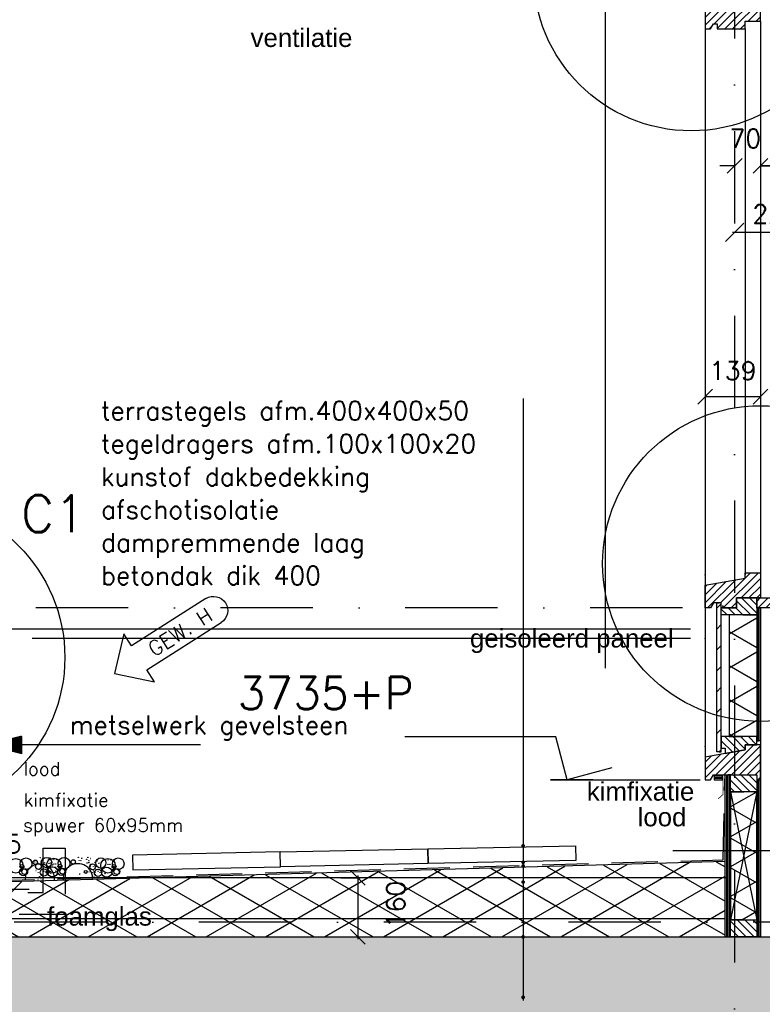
# Model space of a CAD drawing. Extents: x 0 to 316966, y 0 to 192112.
# Tile 7 of 54: x 157154 to 159164, y 95573 to 98238. Entities that reach past the tile are written whole.
import ezdxf
from ezdxf.enums import TextEntityAlignment as Align

# ---------------------------------------------------------------- set-up
doc = ezdxf.new("R2010")
doc.units = 0
doc.header["$LTSCALE"] = 20
doc.header["$MEASUREMENT"] = 0
doc.header["$PDSIZE"] = -1
for name, pattern in [('DASHDOT', [25, 12.5, -6.25, 0, -6.25]), ('DD1', [2.66667, 1.66667, -0.5, 0, -0.5]), ('HIDDEN', [9.375, 6.25, -3.125])]:
    doc.linetypes.add(name, pattern=pattern)
doc.layers.get('0').update_dxf_attribs({"linetype": 'CONTINUOUS'})
doc.layers.get('DEFPOINTS').update_dxf_attribs({"linetype": 'CONTINUOUS'})
for name, color, linetype in [('25', 7, 'CONTINUOUS'), ('_DETAILNUMMERS', 4, 'CONTINUOUS'), ('_DETAILNUMMERSTEKST', 4, 'CONTINUOUS'), ('A--01A1_ACEER', 1, 'CONTINUOUS'), ('A--A21--_F-23-', 9, 'CONTINUOUS'), ('A--A23--_F--3-', 9, 'CONTINUOUS'), ('A--A25--_F--3-', 9, 'CONTINUOUS'), ('A--A30--_F--3-', 9, 'CONTINUOUS'), ('A--A35--_F--3-', 9, 'CONTINUOUS'), ('A--A42--_F-23-', 9, 'CONTINUOUS'), ('A--L13DC4_VLOEREN', 4, 'HIDDEN'), ('A--L21--', 3, 'CONTINUOUS'), ('A--L21--_F--3-', 7, 'CONTINUOUS'), ('A--L21--_F-23-', 4, 'CONTINUOUS'), ('A--L21D1_BUITENWAND', 1, 'CONTINUOUS'), ('A--L21DC1_BUITENWAND', 1, 'HIDDEN'), ('A--L22DC4_BINNENWAND', 4, 'HIDDEN'), ('A--L25--_F-23-', 7, 'CONTINUOUS'), ('A--L30--', 7, 'CONTINUOUS'), ('A--L30--_F123-', 7, 'CONTINUOUS'), ('A--L31--', 2, 'CONTINUOUS'), ('A--L31--_F--3-', 7, 'CONTINUOUS'), ('A--L35--_F--3-', 7, 'CONTINUOUS'), ('A--L42--', 7, 'CONTINUOUS'), ('A--L42--_F-23-', 7, 'CONTINUOUS'), ('A--M$1A-_F123-', 1, 'CONTINUOUS'), ('A--M01A1_MAATVOERING', 1, 'CONTINUOUS'), ('A--M01B1_HOOGTE_MAATV', 1, 'CONTINUOUS'), ('A--M1$A-_F123-', 1, 'CONTINUOUS'), ('A--T$1A-_F123_20', 1, 'CONTINUOUS'), ('A--T01A-18_TEKST', 1, 'CONTINUOUS'), ('A--T01A-25_TEKST', 2, 'CONTINUOUS'), ('A--T01B2_HOOGTE_MAATV', 2, 'CONTINUOUS'), ('A--T01B3_HOOGTE_MAATV', 3, 'CONTINUOUS'), ('gewijzigdH', 1, 'CONTINUOUS'), ('STRAMIEN', 8, 'DD1'), ('X--LR---_CP', 7, 'CONTINUOUS')]:
    doc.layers.add(name, color=color, linetype=linetype)
doc.styles.add('ALFA-0_18', font='ROMANS.shx')
doc.styles.add('ALFA-0_25', font='ROMANS')
doc.styles.add('EB2', font='ARIAL.TTF')
doc.styles.add('HIEMSTRA', font='romans.shx')
doc.styles.add('HOOGTEXT', font='ROMANS.shx', dxfattribs={"height": 2.5})
doc.dimstyles.new('ALFA-0_25', dxfattribs={"dimscale": 40, "dimtxt": 2.5, "dimasz": 2.5, "dimexe": 0.3, "dimexo": 0.3, "dimgap": 1.25, "dimtad": 1, "dimdec": 0, "dimzin": 0, "dimdsep": 46, "dimtxsty": 'ALFA-0_25', "dimblk1": 'OBLIQUE', "dimblk2": 'OBLIQUE', "dimsah": 1, "dimcen": 0.09, "dimdle": 0.3, "dimclrd": 1, "dimclre": 1, "dimclrt": 2, "dimadec": 0, "dimazin": 0, "dimtfac": 1, "dimtdec": 0, "dimtofl": 0, "dimtmove": 2, "dimatfit": 3, "dimldrblk": 'OBLIQUE', "dimfxl": 0, "dimtvp": 625, "dimtolj": 1, "dimtzin": 0, "dimarcsym": 0})
doc.dimstyles.get("Standard").update_dxf_attribs({"dimscale": 40, "dimtxt": 2.5, "dimasz": 2, "dimexe": 0.3, "dimexo": 0.3, "dimgap": 2, "dimtad": 1, "dimdec": 0, "dimzin": 0, "dimdsep": 46, "dimtxsty": 'HIEMSTRA', "dimblk1": 'OBLIQUE', "dimblk2": 'OBLIQUE', "dimsah": 1, "dimcen": 0.09, "dimdle": 0.3, "dimclrd": 1, "dimclre": 1, "dimclrt": 3, "dimadec": 0, "dimazin": 0, "dimtfac": 1, "dimtdec": 4, "dimtix": 1, "dimtmove": 2, "dimatfit": 3, "dimldrblk": 'OBLIQUE', "dimfxl": 0, "dimtvp": 625, "dimtolj": 1, "dimtzin": 0, "dimarcsym": 0})
doc.dimstyles.new('STANDARD$0', dxfattribs={"dimscale": 50, "dimtxt": 2.5, "dimasz": 2, "dimexe": 2, "dimexo": 0, "dimgap": 2, "dimtad": 1, "dimdec": 0, "dimzin": 0, "dimdsep": 46, "dimtxsty": 'ALFA-0_25', "dimblk1": 'OBLIQUE', "dimblk2": 'OBLIQUE', "dimsah": 1, "dimcen": -3, "dimdle": 2, "dimclrd": 1, "dimclre": 1, "dimclrt": 2, "dimadec": 0, "dimazin": 0, "dimtfac": 0.666667, "dimtofl": 0, "dimtmove": 2, "dimatfit": 3, "dimldrblk": 'OBLIQUE', "dimfxl": 0, "dimtvp": 0.833333, "dimtolj": 1, "dimtzin": 0, "dimarcsym": 0})

# ---------------------------------------------------------------- blocks, each defined once
blk = doc.blocks.new('_OBLIQUE')
at = {"color": 0, "linetype": 'ByBlock'}
blk.add_line((-0.5, -0.5), (0.5, 0.5), dxfattribs=at)
blk = doc.blocks.new('*D72')
at = {"layer": 'A--M$1A-_F123-', "color": 1, "lineweight": -2}
for p, q in [((157064.3, 95884.5), (157024.3, 95884.5)), ((157064.3, 95884.5), (157139.3, 95884.5)), ((157139.3, 95884.5), (157179.3, 95884.5))]:
    blk.add_line(p, q, dxfattribs=at)
at = {"layer": 'DEFPOINTS', "color": 0}
for p in [(157064.3, 95884.5), (157139.3, 95884.5), (157139.3, 95884.5)]:
    blk.add_point(p, dxfattribs=at)
at = {"layer": 'A--M$1A-_F123-', "color": 1, "lineweight": -2, "xscale": 40, "yscale": 40, "zscale": 40}
blk.add_blockref('_OBLIQUE', (157064.3, 95884.5), dxfattribs=at)
at = {"layer": 'A--M$1A-_F123-', "color": 1, "lineweight": -2, "xscale": 40, "yscale": 40, "zscale": 40, "rotation": 180}
blk.add_blockref('_OBLIQUE', (157139.3, 95884.5), dxfattribs=at)
at = {"layer": 'A--M$1A-_F123-', "color": 2, "insert": (157116.3, 96007.3), "char_height": 50, "attachment_point": 5, "style": 'HIEMSTRA'}
blk.add_mtext('\\A1;75', dxfattribs=at)
blk = doc.blocks.new('*U484')
at = {"layer": 'A--A21--_F-23-', "linetype": 'Continuous'}
h = blk.add_hatch(dxfattribs=at)
h.set_pattern_fill('ALFAISO', color=256, scale=80, angle=270, style=0)
h.set_pattern_definition([(330, (-40, 7e-15), (40, 69.282), []), (30, (-40, 7e-15), (-40, 69.282), [])])
h.paths.add_polyline_path([(0, 0), (37.5, 0), (37.5, -329), (0, -329), (-37.5, -329), (-37.5, 0)])
at = {"layer": 'A--L21--_F--3-', "color": 3, "linetype": 'Continuous'}
for points in [[(0, 0), (-37.5, 0), (-37.5, -329), (0, -329)], [(0, 0), (37.5, 0), (37.5, -329), (0, -329)]]:
    blk.add_lwpolyline(points, dxfattribs=at)
blk = doc.blocks.new('*U483')
at = {"layer": 'A--A42--_F-23-', "linetype": 'Continuous'}
h = blk.add_hatch(dxfattribs=at)
h.set_pattern_fill('ALFALINE', color=256, scale=40, style=0)
h.set_pattern_definition([(45, (-159047.265, -96256.87), (-28.284271, 28.284271), [])])
h.paths.add_polyline_path([(0, 0), (-6, 0), (-6, 403), (0, 403), (6, 403), (6, 0)])
at = {"layer": 'A--L42--_F-23-', "color": 2, "linetype": 'Continuous'}
for points in [[(0, 0), (-6, 0), (-6, 403), (0, 403)], [(0, 0), (6, 0), (6, 403), (0, 403)]]:
    blk.add_lwpolyline(points, dxfattribs=at)
blk = doc.blocks.new('*D216')
at = {"layer": 'A--M$1A-_F123-', "color": 1, "lineweight": -2}
blk.add_line((159314.3, 97842.3), (159159.3, 97842.3), dxfattribs=at)
at = {"layer": 'DEFPOINTS', "color": 0}
for p in [(159159.3, 97842.3), (159159.3, 97842.3), (159314.3, 97842.3)]:
    blk.add_point(p, dxfattribs=at)
at = {"layer": 'A--M$1A-_F123-', "color": 1, "lineweight": -2, "xscale": 40, "yscale": 40, "zscale": 40, "rotation": 180}
blk.add_blockref('_OBLIQUE', (159159.3, 97842.3), dxfattribs=at)
at = {"layer": 'A--M$1A-_F123-', "color": 1, "lineweight": -2, "xscale": 40, "yscale": 40, "zscale": 40}
blk.add_blockref('_OBLIQUE', (159314.3, 97842.3), dxfattribs=at)
at = {"layer": 'A--M$1A-_F123-', "color": 2, "insert": (159257.6, 97915.8), "char_height": 50, "attachment_point": 5, "style": 'ALFA-0_25'}
blk.add_mtext('\\A1;155', dxfattribs=at)
blk = doc.blocks.new('Q020279-')
at = {"layer": 'A--A25--_F--3-'}
h = blk.add_hatch(dxfattribs=at)
h.set_pattern_fill('ALFALINE', color=256, scale=15, style=0, pattern_type=2)
h.set_pattern_definition([(45, (0, 0), (-10.6066, 10.6066), [])])
h.paths.add_polyline_path([(0, 0), (0, 71), (46, 71), (46, 0)])
at = {"layer": 'A--L25--_F-23-', "color": 2, "linetype": 'Continuous'}
blk.add_lwpolyline([(0, 0), (0, 71), (46, 71), (46, 0)], close=True, dxfattribs=at)
at = {"layer": 'X--LR---_CP'}
for p in [(0, 0), (0, 0), (46, 0)]:
    blk.add_point(p, dxfattribs=at)
blk = doc.blocks.new('KOZIJN_VO')
at = {"layer": 'A--A35--_F--3-'}
h = blk.add_hatch(dxfattribs=at)
h.set_pattern_fill('ALFALINE', color=256, scale=15, style=0, pattern_type=2)
h.set_pattern_definition([(45, (480.146, -1305.231), (-10.6066, 10.6066), [])])
h.paths.add_polyline_path([(-140, 34.5), (-31, 54), (-31, 68), (10, 68), (10, 0), (0, 0), (-54.9, 0), (-54.9, -27), (-96, -27), (-96, -13), (-117, -13), (-125, -27), (-140, -27)])
h = blk.add_hatch(dxfattribs=at)
h.set_pattern_fill('ALFALINE', color=256, scale=15, angle=90, style=0)
h.set_pattern_definition([(135, (-158879.265, -100162.915), (-10.6066017, -10.6066017), [])])
h.paths.add_polyline_path([(-96, -27), (-54.9, -27), (-54.9, 0), (0, 0), (0, -46), (-54.9, -46), (-96, -46)])
at = {"layer": 'A--L31--_F--3-', "color": 2, "linetype": 'Continuous'}
for points in [[(-140, 34.5), (-31, 54), (-31, 68), (10, 68), (10, 0), (0, 0), (0, 0), (-54.9, 0), (-54.9, -27), (-96, -27), (-96, -13), (-117, -13), (-125, -27), (-140, -27)], [(-96, -27), (-54.9, -27), (-54.9, 0), (0, 0), (0, -46), (-54.9, -46), (-96, -46), (-96, -27)]]:
    blk.add_lwpolyline(points, close=True, dxfattribs=at)
at = {"layer": 'X--LR---_CP'}
blk.add_point((0, 0), dxfattribs=at)
blk = doc.blocks.new('*U478')
at = {"layer": 'A--A30--_F--3-', "linetype": 'Continuous'}
h = blk.add_hatch(dxfattribs=at)
h.set_pattern_fill('ALFALINE', color=256, scale=4, angle=405, style=0)
h.set_pattern_definition([(90, (0, 0), (-4, 1e-15), [])])
h.paths.add_polyline_path([(0, 0), (5, 0), (5, -360), (0, -360), (-5, -360), (-5, 0)])
at = {"layer": 'A--L30--_F123-', "color": 1, "linetype": 'Continuous'}
for points in [[(0, 0), (-5, 0), (-5, -360), (0, -360)], [(0, 0), (5, 0), (5, -360), (0, -360)]]:
    blk.add_lwpolyline(points, dxfattribs=at)
blk = doc.blocks.new('KOZIJN_V0_1')
at = {"layer": 'A--A35--_F--3-'}
h = blk.add_hatch(dxfattribs=at)
h.set_pattern_fill('ALFALINE', color=256, scale=15, angle=90, style=0, pattern_type=2)
h.set_pattern_definition([(135, (470.146, -813.249), (-10.6066, -10.6066), [])])
h.paths.add_polyline_path([(-106, 117.2), (-106, 86.2), (-96, 86.2), (-96, 71.1), (-41, 81), (-41, 95), (-10, 95), (-10, 117.2), (-106, 117.2), (-106, 86.5)])
h = blk.add_hatch(dxfattribs=at)
h.set_pattern_fill('ALFALINE', color=256, scale=15, style=0, pattern_type=2)
h.set_pattern_definition([(45, (470.146, -813.249), (-10.6066, 10.6066), [])])
h.paths.add_polyline_path([(-41, 95), (-41, 81), (-150, 61.5), (-150, 0), (-135, 0), (-127, 14), (-10, 14), (-10, 0), (0, 0), (0, 30), (0, 95)])
at = {"layer": 'A--L31--_F--3-', "color": 2, "linetype": 'Continuous', "elevation": 0}
for points in [[(-106, 117.2), (-106, 86.2), (-96, 86.2), (-96, 71.1), (-41, 81), (-41, 95), (-10, 95), (-10, 117.2), (-106, 117.2), (-106, 86.5)], [(-41, 95), (-41, 81), (-150, 61.5), (-150, 0), (-135, 0), (-127, 14), (-10, 14), (-10, 0), (-10, 0), (0, 0), (0, 30), (0, 95)]]:
    blk.add_lwpolyline(points, close=True, dxfattribs=at)
at = {"layer": 'X--LR---_CP'}
blk.add_point((0, 0), dxfattribs=at)
at = {"layer": '25', "rotation": 270}
blk.add_blockref('Q020279-', (-81, 14, 0), dxfattribs=at)
blk = doc.blocks.new('*U475')
at = {"layer": 'A--A30--_F--3-', "linetype": 'Continuous'}
h = blk.add_hatch(dxfattribs=at)
h.set_pattern_fill('ALFALINE', color=256, scale=4, angle=405, style=0)
h.set_pattern_definition([(90, (0, 0), (-4, 3e-13), [])])
h.paths.add_polyline_path([(0, 0), (5, 0), (5, -424.75), (0, -424.75), (-5, -424.75), (-5, 0)])
at = {"layer": 'A--L30--_F123-', "color": 1, "linetype": 'Continuous'}
for points in [[(0, 0), (-5, 0), (-5, -424.75), (0, -424.75)], [(0, 0), (5, 0), (5, -424.75), (0, -424.75)]]:
    blk.add_lwpolyline(points, dxfattribs=at)
blk = doc.blocks.new('*U474')
at = {"layer": 'A--A30--_F--3-', "linetype": 'Continuous'}
h = blk.add_hatch(dxfattribs=at)
h.set_pattern_fill('ALFALINE', color=256, scale=4, angle=225, style=0)
h.set_pattern_definition([(270, (0, 0), (4, -9e-16), [])])
h.paths.add_polyline_path([(0, 0), (-7.5, 0), (-7.5, 438.75), (0, 438.75), (7.5, 438.75), (7.5, 0)])
at = {"layer": 'A--L30--_F123-', "color": 1, "linetype": 'Continuous'}
for points in [[(0, 0), (-7.5, 0), (-7.5, 438.75), (0, 438.75)], [(0, 0), (7.5, 0), (7.5, 438.75), (0, 438.75)]]:
    blk.add_lwpolyline(points, dxfattribs=at)
blk = doc.blocks.new('*U473')
at = {"layer": 'A--A21--_F-23-', "linetype": 'Continuous'}
h = blk.add_hatch(dxfattribs=at)
h.set_pattern_fill('ALFAISO', color=256, scale=70, angle=90, style=0)
h.set_pattern_definition([(150, (35, -2e-15), (-35, -60.622), []), (210, (35, -2e-15), (35, -60.622), [])])
h.paths.add_polyline_path([(0, 0), (-35, 0), (-35, 346.8), (0, 346.8), (35, 346.8), (35, 0)])
at = {"layer": 'A--L21--_F--3-', "color": 3, "linetype": 'Continuous'}
for points in [[(0, 0), (-35, 0), (-35, 346.8), (0, 346.8)], [(0, 0), (35, 0), (35, 346.8), (0, 346.8)]]:
    blk.add_lwpolyline(points, dxfattribs=at)
blk = doc.blocks.new('KOZIJN_VP')
at = {"layer": 'A--A35--_F--3-'}
h = blk.add_hatch(dxfattribs=at)
h.set_pattern_fill('ALFALINE', color=256, scale=15, angle=90, style=0, pattern_type=2)
h.set_pattern_definition([(135, (447.376, -368.997), (-10.6066, -10.6066), [])])
h.paths.add_polyline_path([(-91, 53.4), (-20, 53.4), (-20, 0), (-71, 0), (-71, -14), (-91, -17.6)])
h = blk.add_hatch(dxfattribs=at)
h.set_pattern_fill('ALFALINE', color=256, scale=15, style=0, pattern_type=2)
h.set_pattern_definition([(45, (447.39, -368.997), (-10.6066, 10.6066), [])])
h.paths.add_polyline_path([(-102, -95), (-26, -95), (-26, -74), (15, -74), (15, -10), (5, -10), (5, 0), (-71, 0), (-71, -14), (-135, -25.4), (-135, -95), (-120, -95), (-112, -81), (-102, -81)])
at = {"layer": 'A--L31--_F--3-', "color": 2, "linetype": 'Continuous'}
for points in [[(-91, 53.4), (-20, 53.4), (-20, 0), (-71, 0), (-71, -14), (-91, -17.6), (-91, 53.4)], [(-102, -95), (-26, -95), (-26, -74), (15, -74), (15, -10), (5, -10), (5, 0), (-71, 0), (-71, -14), (-135, -25.4), (-135, -95), (-120, -95), (-112, -81), (-102, -81)]]:
    blk.add_lwpolyline(points, close=True, dxfattribs=at)
at = {"layer": 'X--LR---_CP', "color": 1}
blk.add_point((0, 0), dxfattribs=at)
blk = doc.blocks.new('*D275')
at = {"layer": 'A--M$1A-_F123-', "color": 1}
blk.add_arc((166910.9, 95796.3), 293.9, 0, 82, dxfattribs=at)
at = {"layer": 'DEFPOINTS', "color": 0}
for p in [(167016.7, 96549.1), (167080.9, 96036.1), (151814.6, 95796.3), (185768.1, 95796.3), (166895.5, 95686.7)]:
    blk.add_point(p, dxfattribs=at)
at = {"layer": 'A--M$1A-_F123-', "color": 1, "xscale": 40, "yscale": 40, "zscale": 40}
for p, rotation in [((166951.8, 96087.4), 172.0000039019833), ((167204.8, 95796.3), 270)]:
    blk.add_blockref('_OBLIQUE', p, dxfattribs=dict(at, rotation=rotation))
at = {"layer": 'A--M$1A-_F123-', "color": 2, "insert": (167203.5, 96044.8), "char_height": 50, "attachment_point": 5, "rotation": 310.3345, "style": 'HIEMSTRA'}
blk.add_mtext('\\A1;82.00°', dxfattribs=at)
blk = doc.blocks.new('*D294')
at = {"color": 1, "linetype": 'ByBlock'}
for p, q in [((159009.3, 97217.6), (159009.3, 97217.6)), ((159159.3, 97217.6), (159009.3, 97217.6)), ((159159.3, 97217.6), (159159.3, 97217.6))]:
    blk.add_line(p, q, dxfattribs=at)
at = {"layer": 'DEFPOINTS', "color": 0, "linetype": 'ByBlock'}
for p in [(159009.3, 97217.6), (159009.3, 97217.6), (159159.3, 97217.6)]:
    blk.add_point(p, dxfattribs=at)
at = {"color": 1, "linetype": 'ByBlock', "xscale": 40, "yscale": 40, "zscale": 40, "rotation": 180}
blk.add_blockref('_OBLIQUE', (159009.3, 97217.6), dxfattribs=at)
at = {"color": 1, "linetype": 'ByBlock', "xscale": 40, "yscale": 40, "zscale": 40}
blk.add_blockref('_OBLIQUE', (159159.3, 97217.6), dxfattribs=at)
at = {"color": 2, "linetype": 'ByBlock', "insert": (159084.3, 97288), "char_height": 50, "attachment_point": 5, "style": 'ALFA-0_25'}
blk.add_mtext('\\A1;139', dxfattribs=at)
blk = doc.blocks.new('*D355')
at = {"color": 1, "linetype": 'ByBlock'}
blk.add_line((159083.3, 97662.6), (159320.3, 97662.6), dxfattribs=at)
at = {"layer": 'DEFPOINTS', "color": 0, "linetype": 'ByBlock'}
for p in [(159089.3, 97662.6), (159314.3, 97662.6), (159314.3, 97662.6)]:
    blk.add_point(p, dxfattribs=at)
at = {"color": 1, "linetype": 'ByBlock', "xscale": 50, "yscale": 50, "zscale": 50, "rotation": 180}
blk.add_blockref('_OBLIQUE', (159089.3, 97662.6), dxfattribs=at)
at = {"color": 1, "linetype": 'ByBlock', "xscale": 50, "yscale": 50, "zscale": 50}
blk.add_blockref('_OBLIQUE', (159314.3, 97662.6), dxfattribs=at)
at = {"color": 2, "linetype": 'ByBlock', "insert": (159201.8, 97712.6), "char_height": 50, "attachment_point": 5, "style": 'ALFA-0_25'}
blk.add_mtext('\\A1;225', dxfattribs=at)
blk = doc.blocks.new('*D358')
at = {"layer": 'A--M$1A-_F123-', "color": 1, "lineweight": -2}
for p, q in [((158023.7, 95915.4), (158075.4, 95915.4)), ((158069.4, 95921.4), (158069.4, 95749.9)), ((158038.2, 95755.9), (158075.4, 95755.9))]:
    blk.add_line(p, q, dxfattribs=at)
at = {"layer": 'DEFPOINTS', "color": 0}
for p in [(158017.7, 95915.4, 0), (158032.2, 95755.9), (158069.4, 95755.9)]:
    blk.add_point(p, dxfattribs=at)
at = {"layer": 'A--M$1A-_F123-', "color": 1, "lineweight": -2, "xscale": 40, "yscale": 40, "zscale": 40}
for p, rotation in [((158069.4, 95915.4), 90), ((158069.4, 95755.9), 270)]:
    blk.add_blockref('_OBLIQUE', p, dxfattribs=dict(at, rotation=rotation))
at = {"layer": 'A--M$1A-_F123-', "color": 2, "insert": (158172.2, 95843.4), "char_height": 50, "attachment_point": 5, "rotation": 90, "style": 'HIEMSTRA'}
blk.add_mtext('\\A1;160', dxfattribs=at)
blk = doc.blocks.new('HOOGTEP')
at = {"layer": 'A--M01A1_MAATVOERING'}
for p, q in [((0, 0), (0.624, 2.33)), ((0.624, 2.33), (8.794, 2.33)), ((-2.415, 0.647), (0, 0))]:
    blk.add_line(p, q, dxfattribs=at)
at = {"layer": 'A--M01B1_HOOGTE_MAATV'}
blk.add_line((-1.379, 0), (0.911, 0), dxfattribs=at)
at = {"layer": 'A--T01B2_HOOGTE_MAATV', "style": 'HOOGTEXT', "flags": 4}
blk.add_attdef('TEKST', (1.84, -0.671), '', height=1.5, dxfattribs=at)
at = {"layer": 'A--T01B3_HOOGTE_MAATV', "style": 'HOOGTEXT', "flags": 4}
blk.add_attdef('HOOGTE', (1.673, 3.819), '', height=1.75, dxfattribs=at)
blk = doc.blocks.new('*D371')
at = {"layer": 'A--M$1A-_F123-', "color": 1, "lineweight": -2}
for p, q in [((159089.3, 97842.3), (159049.3, 97842.3)), ((159159.3, 97842.3), (159199.3, 97842.3))]:
    blk.add_line(p, q, dxfattribs=at)
at = {"layer": 'DEFPOINTS', "color": 0}
for p in [(159089.3, 97842.3), (159089.3, 97842.3), (159159.3, 97842.3)]:
    blk.add_point(p, dxfattribs=at)
at = {"layer": 'A--M$1A-_F123-', "color": 1, "lineweight": -2, "xscale": 40, "yscale": 40, "zscale": 40}
blk.add_blockref('_OBLIQUE', (159089.3, 97842.3), dxfattribs=at)
at = {"layer": 'A--M$1A-_F123-', "color": 1, "lineweight": -2, "xscale": 40, "yscale": 40, "zscale": 40, "rotation": 180}
blk.add_blockref('_OBLIQUE', (159159.3, 97842.3), dxfattribs=at)
at = {"layer": 'A--M$1A-_F123-', "color": 2, "insert": (159118.3, 97916.4), "char_height": 50, "attachment_point": 5, "style": 'ALFA-0_25'}
blk.add_mtext('\\A1;70', dxfattribs=at)

msp = doc.modelspace()

# ---------------------------------------------------------------- hatches: boundary and pattern name
at = {"layer": 'A--A21--_F-23-'}
h = msp.add_hatch(dxfattribs=at)
h.set_pattern_fill('ALFAISO', color=256, scale=80, angle=270, style=0, pattern_type=2)
h.set_pattern_definition([(330, (22684.95, 1e-11), (40, 69.282032), []), (30, (22684.95, 1e-11), (-40, 69.282032), [])])
h.paths.add_polyline_path([(157064.242, 95755.898), (159063.265, 95755.898), (159063.265, 95959.338), (157064.242, 95902.639)])
at = {"layer": 'A--A23--_F--3-'}
h = msp.add_hatch(dxfattribs=at)
h.set_pattern_fill('ALFABET', color=256, scale=20, angle=1, style=0, pattern_type=2)
h.set_pattern_definition([(134, (239501.89, 1e-11), (86.32078, 83.359), []), (129, (239501.89, 1e-11), (-143.64922, -10.04493), [15, -165]), (184, (239501.9, 1e-11), (30.37155, 149.9312), [12, -132]), (78.5486, (239489.92, -0.84), (-113.27778, 139.88618), [12.74804, -140.22842]), (132.8158, (239502.59, 40), (-213.99344, -29.37358), [22.5, -247.5]), (82.3644, (239484.76, 37.55), (-183.50393, 198.05632), [19.12206, -210.3426]), (187.8158, (239502.6, 40), (-183.50378, 198.05647), [18, -198]), (158, (239482.42, 30.34), (-120.76856, -78.42802), [15, -165]), (213, (239482.42, 30.34), (-46.12453, 145.8572), [12, -132]), (107.5486, (239472.36, 23.81), (-166.89315, 67.42906), [12.74804, -140.22842]), (141.5, (239501.893, 1e-11), (-1.26964, 66.611074), [0, -130.4, 0, -134, 0, -132.5]), (171.5, (239501.89, 1e-11), (-51.229207, 79.788568), [0, -76.4, 0, -127.4, 0, -50.5]), (211.5, (239546.486, -0.78), (-106.826954, -2.64699), [0, -50, 0, -156, 0, -207]), (221.5, (239566.48, -1.13), (-116.270055, 22.05355), [0, -65, 0, -103.6, 0, -147]), (221.5, (239566.48, -1.13), (-116.270055, 22.05355), [0, -65, 0, -103.6, 0, -147])])
h.paths.add_polyline_path([(166779.265, 95505.898), (156964.212, 95505.898), (156964.265, 95755.898), (166779.265, 95755.898)])
at = {"layer": 'A--A35--_F--3-'}
h = msp.add_hatch(dxfattribs=at)
h.set_pattern_fill('ALFALINE', color=256, scale=15, style=0)
h.set_pattern_definition([(45, (6570, 3375), (-10.6066017, 10.6066017), [])])
h.paths.add_polyline_path([(159200.483, 96672.898), (159149.265, 96672.898), (159149.265, 96645.898), (159200.483, 96645.898)])
h.paths.add_polyline_path([(159417.265, 96672.898), (159200.483, 96672.898), (159200.483, 96645.898), (159417.265, 96645.898)])
at = {"layer": 'A--T01A-25_TEKST', "extrusion": (-9.53451e-19, 5.6591e-08, 1)}
h = msp.add_hatch(dxfattribs=at)
h.set_pattern_fill('ANSI31', color=256, angle=0.007072, style=0)
h.set_pattern_definition([(45.00707194, (4496.73164, 923.38355), (-0.08839925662, 0.08837743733), [])])
h.paths.add_polyline_path([(157160.232, 96251.205), (157064.229, 96275.193), (157160.226, 96299.205)])

# ---------------------------------------------------------------- linework, layer by layer
for points in [[(157858.927, 95985.588), (157459.016, 95977.164), (157459.858, 95937.173), (157859.77, 95945.596)], [(157858.927, 95985.588), (158258.839, 95994.011), (158259.681, 95954.019), (157859.77, 95945.596)], [(158258.839, 95994.011), (158658.75, 96002.434), (158659.592, 95962.443), (158259.681, 95954.019)]]:
    msp.add_lwpolyline(points, close=True)
for centre, radius in [((157143.346, 95948.04), 19.79), ((157171.137, 95953.683), 15.832), ((157159.959, 95961.755), 0.331), ((157196.085, 95957.573), 5.937), ((157194.569, 95958.129), 0.331), ((157201.033, 95961.185), 0.331), ((157209.715, 95969.851), 0.331), ((157211.29, 95958.455), 0.331), ((157211.29, 95958.455), 0.331), ((157212.064, 95961.048), 0.331), ((157226.835, 95956.725), 13.845), ((157216.296, 95962.237), 0.331), ((157216.762, 95961.048), 0.331), ((157219.111, 95967.504), 0.331), ((157219.393, 95968.007), 0.331), ((157246.244, 95948.983), 19.79), ((157231.578, 95963.165), 0.331), ((157232.322, 95964.749), 0.331), ((157232.617, 95964.569), 0.331), ((157235.553, 95969.264), 0.331), ((157235.844, 95969.753), 0.331), ((157243.186, 95966.917), 0.331), ((157246.709, 95964.956), 0.331), ((157246.846, 95964.926), 0.331), ((157254.729, 95965.019), 0.331), ((157254.897, 95964.972), 0.331), ((157255.067, 95964.926), 0.331), ((157274.035, 95954.626), 15.832), ((157298.983, 95958.517), 5.937), ((157303.931, 95962.128), 0.331), ((157312.613, 95970.794), 0.331), ((157314.962, 95961.991), 0.331), ((157319.66, 95961.991), 0.331), ((157322.009, 95968.447), 0.331), ((157322.291, 95968.951), 0.331), ((157335.22, 95965.692), 0.331), ((157335.515, 95965.513), 0.331), ((157338.451, 95970.208), 0.331), ((157338.742, 95970.696), 0.331), ((157341.306, 95961.881), 0.331), ((157346.084, 95967.86), 0.331), ((157358.026, 95957.511), 0.331), ((157358.026, 95957.511), 0.331), ((157373.571, 95955.782), 13.845), ((157363.033, 95961.294), 0.331), ((157392.98, 95948.04), 19.79), ((157378.315, 95962.222), 0.331), ((157393.445, 95964.012), 0.331), ((157393.582, 95963.982), 0.331), ((157401.465, 95964.075), 0.331), ((157401.634, 95964.029), 0.331), ((157401.803, 95963.982), 0.331), ((157420.771, 95953.683), 15.832), ((157409.593, 95961.755), 0.331), ((157163.372, 95931.15), 9.895), ((157159.863, 95945.955), 5.321), ((157159.863, 95945.955), 0.331), ((157159.863, 95945.955), 0.331), ((157167.545, 95932.281), 7.911), ((157160.253, 95935.681), 0.331), ((157160.253, 95935.681), 0.331), ((157160.253, 95935.681), 0.331), ((157160.253, 95935.681), 0.331), ((157162.492, 95943.365), 0.331), ((157162.492, 95943.365), 0.331), ((157162.492, 95943.365), 0.331), ((157162.492, 95943.365), 0.331), ((157172.004, 95936.317), 0.331), ((157204.568, 95946.212), 7.916), ((157198.396, 95935.371), 0.331), ((157206.915, 95938.517), 0.331), ((157207.041, 95938.542), 0.331), ((157219.216, 95929.756), 9.895), ((157212.186, 95931.721), 0.331), ((157214.128, 95938.293), 0.331), ((157218.84, 95939.975), 0.331), ((157219.232, 95938.176), 0.331), ((157219.697, 95933.469), 0.331), ((157221.581, 95955.782), 0.331), ((157221.904, 95956.04), 0.331), ((157224.291, 95931.197), 0.331), ((157225.008, 95943.333), 0.331), ((157225.008, 95943.333), 0.331), ((157229.834, 95930.64), 3.958), ((157227.098, 95954.321), 0.331), ((157227.917, 95934.643), 0.331), ((157242.592, 95931.734), 13.845), ((157229.395, 95931.08), 0.331), ((157232.899, 95954.794), 0.331), ((157233.204, 95954.593), 0.331), ((157237.902, 95955.766), 0.331), ((157241.41, 95944.862), 0.331), ((157242.012, 95945.79), 0.331), ((157242.599, 95950.485), 0.331), ((157246.259, 95953.189), 0.331), ((157250.82, 95944.616), 0.331), ((157251.407, 95933.466), 0.331), ((157251.544, 95953.189), 0.331), ((157266.27, 95932.093), 9.895), ((157262.761, 95946.898), 5.321), ((157262.761, 95946.898), 0.331), ((157262.761, 95946.898), 0.331), ((157270.443, 95933.224), 7.911), ((157263.151, 95936.625), 0.331), ((157263.151, 95936.625), 0.331), ((157263.151, 95936.625), 0.331), ((157263.151, 95936.625), 0.331), ((157265.39, 95944.308), 0.331), ((157265.39, 95944.308), 0.331), ((157265.39, 95944.308), 0.331), ((157265.39, 95944.308), 0.331), ((157274.902, 95937.26), 0.331), ((157332.732, 95931.583), 3.958), ((157335.797, 95955.738), 0.331), ((157336.102, 95955.536), 0.331), ((157336.599, 95931.069), 0.331), ((157340.8, 95956.71), 0.331), ((157341.306, 95957.186), 0.331), ((157341.372, 95931.721), 0.331), ((157351.304, 95945.269), 7.916), ((157344.308, 95945.805), 0.331), ((157344.91, 95946.733), 0.331), ((157345.133, 95934.427), 0.331), ((157345.497, 95951.428), 0.331), ((157353.652, 95937.574), 0.331), ((157353.718, 95945.559), 0.331), ((157353.777, 95937.598), 0.331), ((157354.305, 95934.409), 0.331), ((157365.953, 95928.813), 9.895), ((157360.864, 95937.349), 0.331), ((157365.576, 95939.031), 0.331), ((157365.969, 95937.233), 0.331), ((157366.433, 95932.525), 0.331), ((157368.318, 95954.839), 0.331), ((157368.641, 95955.096), 0.331), ((157371.744, 95942.39), 0.331), ((157371.744, 95942.39), 0.331), ((157373.834, 95953.378), 0.331), ((157374.654, 95933.699), 0.331), ((157389.328, 95930.79), 13.845), ((157392.995, 95952.245), 0.331), ((157398.28, 95952.245), 0.331), ((157413.006, 95931.15), 9.895), ((157409.497, 95945.955), 5.321), ((157409.497, 95945.955), 0.331), ((157409.497, 95945.955), 0.331), ((157417.179, 95932.281), 7.911), ((157409.887, 95935.681), 0.331), ((157409.887, 95935.681), 0.331), ((157409.887, 95935.681), 0.331), ((157409.887, 95935.681), 0.331), ((157412.126, 95943.365), 0.331), ((157412.126, 95943.365), 0.331), ((157412.126, 95943.365), 0.331), ((157412.126, 95943.365), 0.331), ((157421.638, 95936.317), 0.331), ((157154.739, 95926.645), 0.331), ((157203.392, 95910.935), 0.331), ((157203.965, 95930.547), 0.331), ((157208.09, 95918.564), 0.331), ((157208.321, 95918.658), 0.331), ((157211.29, 95925.644), 0.331), ((157211.613, 95912.695), 0.331), ((157213.701, 95924.701), 0.331), ((157219.247, 95915.63), 0.331), ((157229.859, 95926.373), 0.331), ((157232.753, 95915.63), 0.331), ((157233.701, 95930.126), 0.331), ((157238.08, 95927.547), 0.331), ((157238.474, 95930.777), 0.331), ((157248.483, 95916.424), 0.331), ((157248.483, 95916.424), 0.331), ((157248.483, 95916.424), 0.331), ((157248.483, 95916.424), 0.331), ((157257.637, 95927.588), 0.331), ((157271.679, 95910.808), 0.331), ((157316.599, 95925.644), 0.331), ((157350.701, 95929.603), 0.331), ((157351.381, 95917.367), 0.331), ((157351.381, 95917.367), 0.331), ((157351.381, 95917.367), 0.331), ((157351.381, 95917.367), 0.331), ((157354.826, 95917.62), 0.331), ((157355.058, 95917.714), 0.331), ((157358.026, 95924.701), 0.331), ((157358.35, 95911.752), 0.331), ((157358.922, 95930.777), 0.331), ((157365.983, 95914.686), 0.331), ((157371.027, 95930.253), 0.331), ((157376.132, 95930.137), 0.331), ((157376.596, 95925.429), 0.331), ((157379.489, 95914.686), 0.331), ((157384.817, 95926.603), 0.331), ((157404.374, 95926.645), 0.331)]:
    msp.add_circle(centre, radius)
for centre, start, end in [((157208.632, 95912.813), 356.229557, 183.77045), ((157311.53, 95913.757), 354.873586, 185.12642)]:
    msp.add_arc(centre, 39.986, start, end)
at = {"layer": '_DETAILNUMMERS'}
for centre in [(158971.837, 98364.366), (159159.265, 96765.953), (156848.922, 96511.93)]:
    msp.add_circle(centre, 427.262, dxfattribs=at)
at = {"layer": 'A--01A1_ACEER'}
for p, q in [((158739.265, 98307.898), (158739.265, 96483.161)), ((159078.265, 96148.648), (159149.265, 95801.898)), ((159149.265, 96148.648, 0), (159078.265, 95801.898))]:
    msp.add_line(p, q, dxfattribs=at)
at = {"layer": 'A--L13DC4_VLOEREN'}
msp.add_lwpolyline([(157068.798, 96157.939), (157069.242, 95907.639), (159058.265, 95964.338), (159063.265, 96194.648)], dxfattribs=at)
at = {"layer": 'A--L21--'}
for p, q in [((157066.622, 95916.436, 0), (159065.645, 95916.435, 0)), ((157064.242, 95805.801), (159063.265, 95805.8))]:
    msp.add_line(p, q, dxfattribs=at)
for points in [[(157064.242, 95755.898), (159063.265, 95755.898), (159063.265, 95959.338), (157064.242, 95902.639)], [(157064.242, 95755.899), (159063.265, 95755.899), (159063.265, 95959.338), (157064.242, 95902.639)]]:
    msp.add_lwpolyline(points, close=True, dxfattribs=at)
at = {"layer": 'A--L21--_F-23-', "linetype": 'Continuous'}
msp.add_lwpolyline([(166779.265, 95505.898), (156964.212, 95505.898), (156964.265, 95755.898), (166779.265, 95755.898)], close=True, dxfattribs=at)
at = {"layer": 'A--L21D1_BUITENWAND'}
for p, q in [((156819.112, 96589.226), (158969.993, 96589.226)), ((157187.95, 96564.226), (158969.993, 96564.226)), ((158590.609, 96180.898), (158995.971, 96180.898))]:
    msp.add_line(p, q, dxfattribs=at)
at = {"layer": 'A--L21DC1_BUITENWAND'}
msp.add_lwpolyline([(156613.615, 95815.9), (156613.615, 95875.9), (157217.218, 95875.9), (157217.218, 95995.917), (157277.218, 95995.9), (157277.218, 95815.9)], close=True, dxfattribs=at)
at = {"layer": 'A--L22DC4_BINNENWAND', "linetype": 'DD1', "const_width": 2}
msp.add_lwpolyline([(159034.311, 96189.648), (159058.046, 96189.648), (159058.046, 96141.029), (159044.639, 96129.346)], dxfattribs=at)
at = {"layer": 'A--L31--', "color": 1}
for p, q in [((159159.265, 98233.912, 0.001), (159159.265, 96672.898, -0.001)), ((159009.265, 98212.912, 0.001), (159009.265, 96182.222, -0.001)), ((159118.266, 98212.912, 0.001), (159118.266, 96735.898, -0.001))]:
    msp.add_line(p, q, dxfattribs=at)
at = {"layer": 'A--L31--'}
msp.add_line((159159.265, 96617.897, -0.001), (159159.265, 96180.648, -0.001), dxfattribs=at)
for points in [[(159034.246, 96180.648), (159056.17, 96180.648), (159056.17, 96187.648), (159034.246, 96187.648)], [(159034.311, 96185.648), (159056.235, 96185.648), (159056.235, 96192.648), (159034.311, 96192.648)]]:
    msp.add_lwpolyline(points, close=True, dxfattribs=at)
at = {"layer": 'A--L31--_F--3-', "color": 2, "linetype": 'Continuous'}
msp.add_lwpolyline([(159149.265, 96672.898), (159417.265, 96672.898), (159417.265, 96645.898), (159149.265, 96645.898)], close=True, dxfattribs=at)
at = {"layer": 'A--L35--_F--3-', "color": 3, "linetype": 'Continuous'}
msp.add_line((159159.265, 96548.43, -0.001), (159159.265, 96524.43, -0.001), dxfattribs=at)
at = {"layer": 'A--T$1A-_F123_20'}
msp.add_lwpolyline([(161231.501, 96529.266), (161231.501, 95988.441), (158921.771, 95988.441)], dxfattribs=at)
at = {"layer": 'A--T$1A-_F123_20', "const_width": 4.75}
for points in [[(158519.458, 96002.336, -1), (158514.208, 96002.336, -1)], [(158519.458, 95957.622, -1), (158514.208, 95957.622, -1)], [(158519.458, 95947.517, -1), (158514.208, 95947.517, -1)], [(158519.367, 95904.007, -1), (158514.117, 95904.007, -1)], [(158519.367, 95904.007, -1), (158514.117, 95904.007, -1)], [(158519.367, 95755.734, -1), (158514.117, 95755.734, -1)], [(158519.367, 95755.734, -1), (158514.117, 95755.734, -1)], [(158519.367, 95592.144, -1), (158514.117, 95592.144, -1)], [(158519.367, 95592.144, -1), (158514.117, 95592.144, -1)]]:
    msp.add_lwpolyline(points, format="xyb", close=True, dxfattribs=at)
at = {"layer": 'A--T01A-25_TEKST'}
for p, q in [((158516.742, 97212.359), (158516.742, 95583.668)), ((158516.742, 97212.359), (158516.742, 95583.668)), ((157643.299, 96275.199, 0), (157159.801, 96275.199, 0))]:
    msp.add_line(p, q, dxfattribs=at)
at = {"layer": 'gewijzigdH', "linetype": 'Continuous'}
for p, q in [((157658.008, 96671.311), (157456.693, 96543.378)), ((157658.008, 96671.311), (157456.693, 96543.378)), ((157497.884, 96478.559), (157699.2, 96606.491)), ((157497.884, 96478.559), (157699.2, 96606.491)), ((157436.097, 96575.787), (157410.309, 96468.404)), ((157456.693, 96543.378), (157436.097, 96575.787)), ((157410.309, 96468.404), (157518.48, 96446.149)), ((157518.48, 96446.149), (157497.884, 96478.559))]:
    msp.add_line(p, q, dxfattribs=at)
at = {"layer": 'gewijzigdH', "linetype": 'Continuous', "extrusion": (0, 0, -1)}
msp.add_ellipse((157678.604, 96638.901), major_axis=(8.354, 37.48), ratio=1, start_param=-0.78539816, end_param=2.35619449, dxfattribs=at)
at = {"layer": 'STRAMIEN', "linetype": 'DASHDOT'}
for p, q in [((159089.265, 109939.114), (159089.265, 90566.611)), ((160948.299, 96645.898), (151764.265, 96645.898)), ((188895.387, 95795.898), (151614.265, 95795.898))]:
    msp.add_line(p, q, dxfattribs=at)
at = {"layer": 'X--LR---_CP', "linetype": 'Continuous'}
for p in [(159009.265, 96735.898, -0.001), (159009.265, 96562.898, -0.001)]:
    msp.add_point(p, dxfattribs=at)
at = {"layer": 'X--LR---_CP'}
for p in [(159057.257, 96650.898, -0.001), (159009.265, 96270.648, -0.001), (159009.265, 96270.648, -0.001), (159009.265, 96270.648, -0.001)]:
    msp.add_point(p, dxfattribs=at)

# ---------------------------------------------------------------- block references
ref = msp.add_blockref('HOOGTEP', (158636.18, 96180.898), dxfattribs=dict(xscale=-50, yscale=50, zscale=50))
ref.add_attrib('HOOGTE', '3735+P', (157744.216, 96371.872), dxfattribs={"layer": 'A--T01B3_HOOGTE_MAATV', "height": 87.5, "style": 'HOOGTEXT', "flags": 4})
at = {"layer": '25', "rotation": 90}
msp.add_blockref('Q020279-', (159149.265, 95755.898), dxfattribs=at)
at = {"layer": 'A--L21--'}
msp.add_blockref('*U484', (159111.765, 96626.898), dxfattribs=at)
at = {"layer": 'A--L21--', "color": 2, "linetype": 'Continuous'}
msp.add_blockref('*U473', (159114.265, 95801.898), dxfattribs=at)
at = {"layer": 'A--L30--', "color": 2, "linetype": 'Continuous'}
for name, p in [('*U478', (159154.265, 96645.898)), ('*U474', (159070.765, 95755.898)), ('*U475', (159154.265, 96180.648))]:
    msp.add_blockref(name, p, dxfattribs=at)
at = {"layer": 'A--L31--', "color": 2, "linetype": 'Continuous'}
for name, p in [('KOZIJN_VP', (159144.253, 98307.898, 0.001)), ('KOZIJN_VO', (159149.265, 96672.898)), ('KOZIJN_V0_1', (159159.265, 96180.648))]:
    msp.add_blockref(name, p, dxfattribs=at)
at = {"layer": 'A--L42--'}
msp.add_blockref('*U483', (159047.265, 96256.871, -0.001), dxfattribs=at)

# ---------------------------------------------------------------- texts
at = {"layer": '_DETAILNUMMERSTEKST', "style": 'HIEMSTRA'}
msp.add_text('C1', height=100, dxfattribs=at).set_placement((157157.367, 96850.759))
at = {"layer": 'A--M$1A-_F123-', "style": 'HIEMSTRA'}
msp.add_text('spuwer 60x95mm', height=36, dxfattribs=at).set_placement((157163.076, 96039.941))
at = {"layer": 'A--T$1A-_F123_20', "style": 'EB2'}
for s, p in [('ventilatie', (157779.082, 98164.113)), ('kimfixatie', (158689.148, 96124.424)), ('foamglas', (157228.208, 95786.212))]:
    msp.add_text(s, height=50, dxfattribs=at).set_placement(p)
for s, p in [('geisoleerd paneel ', (158943.716, 96538.778)), ('geisoleerd paneel ', (158943.716, 96538.778)), ('lood', (158958.716, 96054.985))]:
    msp.add_text(s, height=50, dxfattribs=at).set_placement(p, align=Align.RIGHT)
at = {"layer": 'A--T01A-18_TEKST', "style": 'HIEMSTRA'}
for s, p in [('lood', (157164.265, 96192.501)), ('kimfixatie', (157164.265, 96108.129))]:
    msp.add_text(s, height=36, dxfattribs=at).set_placement(p)
at = {"layer": 'A--T01A-25_TEKST', "style": 'HIEMSTRA'}
for s, p in [('terrastegels afm.400x400x50', (157373.996, 97154.898)), ('terrastegels afm.400x400x50', (157373.996, 97154.898)), ('tegeldragers afm.100x100x20', (157373.996, 97065.683)), ('tegeldragers afm.100x100x20', (157373.996, 97065.683)), ('kunstof dakbedekking', (157373.996, 96976.468)), ('kunstof dakbedekking', (157373.996, 96976.468)), ('afschotisolatie', (157373.996, 96887.253)), ('afschotisolatie', (157373.996, 96887.253)), ('dampremmende laag', (157373.996, 96798.038)), ('dampremmende laag', (157373.996, 96798.038)), ('betondak dik 400', (157373.996, 96708.823)), ('betondak dik 400', (157373.996, 96708.823)), ('metselwerk gevelsteen', (157289.5, 96304.414, 0))]:
    msp.add_text(s, height=50, dxfattribs=at).set_placement(p)
at = {"layer": 'gewijzigdH', "color": 2, "insert": (157658.446, 96649.253), "char_height": 40, "width": 276.4543, "attachment_point": 3, "rotation": 32.435278, "style": 'ALFA-0_18'}
msp.add_mtext('GEW. H', dxfattribs=at)

# ---------------------------------------------------------------- dimensions: what is measured, and where the dimension line sits
at = {"layer": 'A--M$1A-_F123-'}
for base, p1, p2, dimstyle, override, picture, middle in [((159089.265, 97842.279), (159159.265, 97842.279), (159089.265, 97842.279), 'STANDARD$0', {"dimscale": 20, "dimexe": 0, "dimexo": 0, "dimcen": 0, "dimdle": 0, "dimclrt": 2, "dimtfac": 0.75, "dimtvp": 1.5}, '*D371', (159118.266, 97916.363)), ((159159.265, 97842.279), (159314.265, 97842.279), (159159.265, 97842.279), 'STANDARD$0', {"dimscale": 20, "dimexe": 0, "dimexo": 0, "dimcen": 0, "dimdle": 0, "dimclrt": 2, "dimtfac": 0.75, "dimtvp": 1.5}, '*D216', (159257.551, 97915.834)), ((157139.265, 95884.536), (157064.265, 95884.536), (157139.265, 95884.536), 'Standard', {"dimscale": 20, "dimclrt": 2}, '*D72', (157116.334, 96007.264))]:
    dim = msp.add_linear_dim(base=base, p1=p1, p2=p2, dimstyle=dimstyle, override=override, dxfattribs=at)
    dim.commit()
    dim.dimension.update_dxf_attribs({"geometry": picture, "text_midpoint": middle, "dimtype": 160})
dim = msp.add_linear_dim(base=(159009.265, 97217.574, 0), p1=(159159.265, 97217.575, 0), p2=(159009.265, 97217.579, 0), text='139', dimstyle='STANDARD$0', override={"dimscale": 20, "dimexe": 0, "dimcen": 0, "dimdle": 0, "dimtfac": 0.75, "dimtvp": 1.5}, dxfattribs=at)
dim.commit()
dim.dimension.update_dxf_attribs({"geometry": '*D294', "text_midpoint": (159084.265, 97287.993, 0), "dimtype": 160})
dim = msp.add_angular_dim_2l(base=(167080.866, 96036.118), line1=((185768.124, 95796.315), (151814.591, 95796.315)), line2=((166895.466, 95686.733), (167016.658, 96549.059)), dimstyle='Standard', override={"dimscale": 20, "dimexe": 0, "dimexo": 0, "dimdec": 2, "dimcen": 0, "dimdle": 0, "dimclrt": 2, "dimadec": 2, "dimtfac": 0.75, "dimtvp": 1.5}, dxfattribs=at)
dim.commit()
dim.dimension.update_dxf_attribs({"geometry": '*D275', "text_midpoint": (167203.455, 96044.751), "dimtype": 162})
dim = msp.add_linear_dim(base=(158069.38, 95755.899), p1=(158017.7, 95915.435, 0), p2=(158032.159, 95755.899), angle=90, dimstyle='Standard', override={"dimscale": 20, "dimclrt": 2}, dxfattribs=at)
dim.commit()
dim.dimension.update_dxf_attribs({"geometry": '*D358', "text_midpoint": (158172.159, 95843.399), "dimtype": 160})
at = {"layer": 'A--M1$A-_F123-', "color": 3}
dim = msp.add_linear_dim(base=(159314.265, 97662.637), p1=(159089.265, 97662.637), p2=(159314.265, 97662.637), dimstyle='ALFA-0_25', override={"dimscale": 20}, dxfattribs=at)
dim.commit()
dim.dimension.update_dxf_attribs({"geometry": '*D355', "text_midpoint": (159201.765, 97712.637)})

doc.saveas('drawing.dxf')
